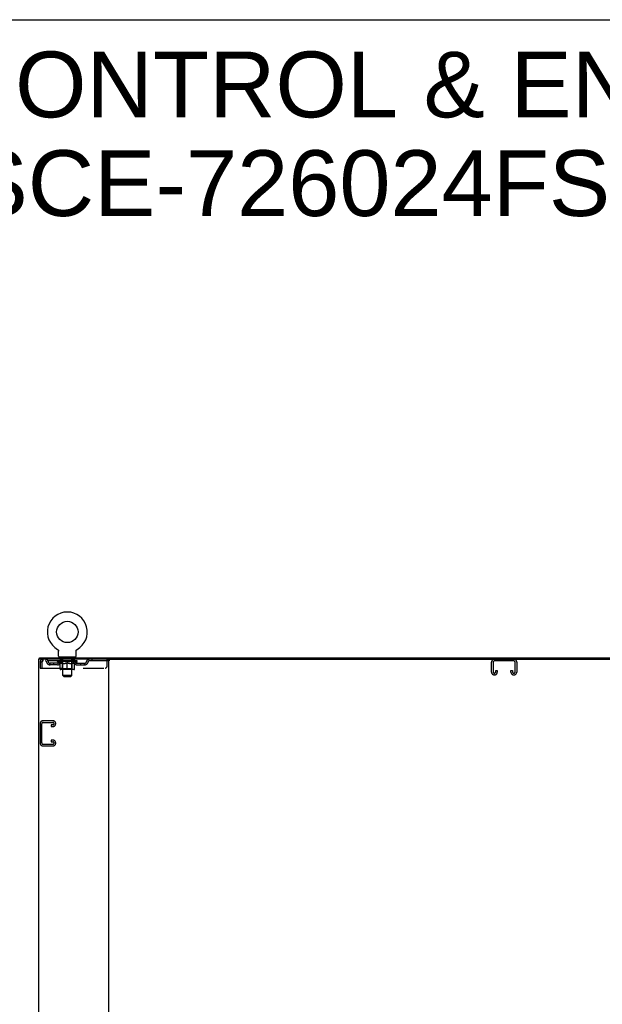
# Model space of a CAD drawing. Header units: inches. Extents: x 0 to 240, y 0 to 155.
# Tile 18 of 19: x 165 to 203, y 92 to 155. Entities that reach past the tile are written whole.
import ezdxf

# ---------------------------------------------------------------- set-up
doc = ezdxf.new("R2010")
doc.units = ezdxf.units.IN
doc.header["$LTSCALE"] = 13.214133
doc.header["$MEASUREMENT"] = 0
doc.linetypes.add('HIDDEN', pattern=[0.2, 0.1, -0.1])
doc.layers.get('0').update_dxf_attribs({"linetype": 'CONTINUOUS'})
doc.layers.add('DEFAULT_2', color=8, linetype='HIDDEN')
doc.layers.add('DIMENSIONS', color=7, linetype='CONTINUOUS')
doc.styles.get("Standard").update_dxf_attribs({"font": 'arial.ttf'})

msp = doc.modelspace()

# ---------------------------------------------------------------- linework, layer by layer
at = {"color": 7, "linetype": 'Continuous'}
for p, q in [((0, 155.46), (240.257, 155.46)), ((166.439, 114.23), (166.439, 114.334)), ((167.606, 114.872), (167.606, 114.872)), ((167.606, 114.872), (167.61, 114.869)), ((167.609, 114.87), (167.607, 114.871)), ((167.61, 114.869), (167.615, 114.867)), ((167.615, 114.867), (167.619, 114.864)), ((167.619, 114.864), (167.623, 114.861)), ((167.623, 114.861), (167.627, 114.858)), ((167.627, 114.858), (167.631, 114.854)), ((167.63, 114.854), (167.634, 114.851)), ((167.634, 114.851), (167.638, 114.847)), ((167.638, 114.847), (167.641, 114.843)), ((167.641, 114.844), (167.645, 114.84)), ((167.645, 114.84), (167.648, 114.836)), ((167.648, 114.836), (167.651, 114.832)), ((167.651, 114.832), (167.654, 114.828)), ((167.654, 114.828), (167.657, 114.823)), ((167.657, 114.823), (167.659, 114.819)), ((167.659, 114.819), (167.662, 114.815)), ((167.662, 114.815), (167.664, 114.81)), ((167.664, 114.81), (167.666, 114.805)), ((167.666, 114.805), (167.668, 114.801)), ((167.668, 114.801), (167.67, 114.796)), ((167.67, 114.796), (167.672, 114.791)), ((167.672, 114.791), (167.673, 114.786)), ((167.673, 114.786), (167.675, 114.781)), ((167.674, 114.781), (167.676, 114.776)), ((167.676, 114.777), (167.677, 114.771)), ((167.677, 114.772), (167.677, 114.766)), ((167.677, 114.767), (167.678, 114.761)), ((167.679, 114.751), (167.679, 114.747)), ((167.679, 114.433), (167.679, 114.747)), ((167.741, 114.364), (167.741, 114.334)), ((168.741, 114.364), (167.741, 114.364)), ((168.741, 114.364), (168.741, 114.334)), ((168.804, 114.761), (168.805, 114.767)), ((168.804, 114.756), (168.804, 114.761)), ((168.804, 114.433), (168.804, 114.747)), ((168.805, 114.766), (168.806, 114.772)), ((168.806, 114.771), (168.807, 114.777)), ((168.807, 114.776), (168.808, 114.781)), ((168.808, 114.781), (168.809, 114.786)), ((168.809, 114.786), (168.811, 114.791)), ((168.811, 114.791), (168.812, 114.796)), ((168.812, 114.796), (168.814, 114.801)), ((168.814, 114.801), (168.816, 114.805)), ((168.816, 114.805), (168.818, 114.81)), ((168.818, 114.81), (168.821, 114.815)), ((168.821, 114.815), (168.823, 114.819)), ((168.823, 114.819), (168.826, 114.823)), ((168.826, 114.823), (168.829, 114.828)), ((168.828, 114.828), (168.831, 114.832)), ((168.831, 114.832), (168.835, 114.836)), ((168.834, 114.836), (168.838, 114.84)), ((168.838, 114.84), (168.841, 114.844)), ((168.841, 114.843), (168.845, 114.847)), ((168.844, 114.847), (168.848, 114.851)), ((168.848, 114.851), (168.852, 114.854)), ((168.852, 114.854), (168.856, 114.858)), ((168.856, 114.858), (168.86, 114.861)), ((168.86, 114.861), (168.864, 114.864)), ((168.864, 114.864), (168.868, 114.867)), ((168.868, 114.867), (168.872, 114.869)), ((168.868, 114.867), (168.869, 114.867)), ((168.872, 114.869), (168.876, 114.872)), ((168.875, 114.871), (168.874, 114.87)), ((170.828, 114.23), (221.946, 114.23))]:
    msp.add_line(p, q, dxfattribs=at)
at = {"color": 3, "linetype": 'Continuous'}
for p, q in [((166.439, 114.334), (226.335, 114.334)), ((166.387, 114.23), (166.387, 42.438)), ((170.828, 114.23), (166.387, 114.23)), ((170.887, 114.23), (170.887, 42.438))]:
    msp.add_line(p, q, dxfattribs=at)
at = {"color": 7, "linetype": 'Continuous'}
for points in [[(167.678, 114.761), (167.678, 114.756), (167.679, 114.751)], [(168.804, 114.747), (168.804, 114.751), (168.804, 114.756)], [(168.804, 114.747), (168.804, 114.751), (168.804, 114.756)]]:
    msp.add_lwpolyline(points, dxfattribs=at)
msp.add_circle((168.241, 115.992), 0.688, dxfattribs=at)
for centre, radius, start, end in [((168.241, 115.992), 1.288, 299.50527, 240.49473), ((167.748, 114.433), 0.069, 180, 265), ((168.735, 114.433), 0.069, 275, 360)]:
    msp.add_arc(centre, radius, start, end, dxfattribs=at)
at = {"layer": 'DEFAULT_2', "color": 8, "linetype": 'HIDDEN'}
for p, q in [((167.606, 114.872), (167.606, 114.872)), ((167.613, 114.867), (167.615, 114.867)), ((167.838, 114.364), (167.838, 114.334)), ((167.876, 114.274), (167.876, 114.354)), ((167.946, 114.264), (167.886, 114.264)), ((167.941, 113.183), (167.941, 114.254)), ((168.596, 114.264), (168.536, 114.264)), ((168.541, 113.183), (168.541, 114.254)), ((168.606, 114.274), (168.606, 114.354)), ((168.644, 114.364), (168.644, 114.334)), ((168.877, 114.872), (168.876, 114.872)), ((166.491, 114.063), (166.491, 113.667)), ((166.491, 114.063), (166.595, 114.063)), ((166.491, 113.667), (166.595, 113.667)), ((166.595, 114.063), (166.595, 113.667)), ((166.625, 113.667), (166.625, 114.063)), ((166.625, 113.667), (170.679, 113.667)), ((166.658, 114.23), (166.658, 114.126)), ((170.929, 114.126), (166.658, 114.126)), ((167.127, 113.875), (167.127, 113.979)), ((167.61, 113.979), (167.127, 113.979)), ((167.61, 113.875), (167.127, 113.875)), ((167.377, 113.875), (167.377, 113.979)), ((167.608, 114.079), (167.608, 114.126)), ((167.767, 113.967), (167.608, 114.079)), ((168.874, 114.079), (167.608, 114.079)), ((167.618, 114.119), (167.618, 114.126)), ((167.626, 114.116), (167.626, 114.119)), ((167.626, 114.116), (168.856, 114.116)), ((167.635, 114.116), (167.635, 114.119)), ((167.636, 114.116), (167.636, 114.119)), ((167.646, 114.119), (167.646, 114.126)), ((167.662, 114.116), (167.662, 114.119)), ((167.664, 114.116), (167.664, 114.119)), ((167.693, 114.119), (167.693, 114.126)), ((167.707, 114.116), (167.707, 114.119)), ((167.71, 114.116), (167.71, 114.119)), ((167.914, 114.119), (167.713, 114.119)), ((167.756, 114.119), (167.756, 114.126)), ((167.757, 114.116), (167.757, 114.119)), ((167.758, 114.116), (167.758, 114.119)), ((167.761, 114.116), (167.761, 114.119)), ((167.767, 113.967), (167.778, 113.967)), ((167.768, 114.116), (167.768, 114.119)), ((167.768, 114.116), (167.768, 114.119)), ((167.772, 114.116), (167.772, 114.119)), ((167.775, 114.116), (167.775, 114.12)), ((167.778, 113.605), (167.778, 114.011)), ((167.78, 114.116), (167.78, 114.119)), ((167.794, 114.116), (167.794, 114.119)), ((167.804, 114.126), (167.804, 114.23)), ((167.812, 114.116), (167.812, 114.122)), ((167.812, 114.116), (167.812, 114.119)), ((167.833, 114.116), (167.833, 114.119)), ((167.833, 114.116), (167.833, 114.119)), ((167.834, 114.119), (167.834, 114.126)), ((167.844, 114.116), (167.844, 114.119)), ((167.848, 114.116), (167.848, 114.119)), ((167.857, 114.116), (167.857, 114.119)), ((167.869, 114.116), (167.869, 114.123)), ((167.884, 114.116), (167.884, 114.119)), ((167.887, 114.116), (167.887, 114.119)), ((167.914, 114.116), (167.914, 114.119)), ((167.981, 114.119), (167.919, 114.119)), ((167.92, 113.967), (168.1, 113.967)), ((167.925, 114.119), (167.925, 114.126)), ((167.928, 113.607), (167.928, 114.076)), ((167.931, 114.116), (167.931, 114.119)), ((167.936, 114.116), (167.936, 114.119)), ((167.942, 114.116), (167.942, 114.124)), ((167.946, 114.116), (167.946, 114.119)), ((167.957, 114.116), (167.957, 114.119)), ((167.981, 114.116), (167.981, 114.119)), ((168.056, 114.119), (167.997, 114.119)), ((168.017, 114.116), (168.017, 114.119)), ((168.025, 114.119), (168.025, 114.126)), ((168.028, 114.116), (168.028, 114.119)), ((168.031, 114.116), (168.031, 114.125)), ((168.033, 114.116), (168.033, 114.119)), ((168.041, 114.116), (168.041, 114.119)), ((168.056, 114.116), (168.056, 114.119)), ((168.137, 114.119), (168.082, 114.119)), ((168.095, 114.116), (168.095, 114.119)), ((168.127, 114.119), (168.204, 114.124)), ((168.131, 114.119), (168.131, 114.126)), ((168.132, 114.126), (168.131, 114.126)), ((168.132, 114.119), (168.132, 114.126)), ((168.132, 114.116), (168.132, 114.119)), ((168.136, 114.116), (168.136, 114.119)), ((168.137, 114.116), (168.137, 114.119)), ((168.137, 114.116), (168.137, 114.119)), ((168.172, 114.119), (168.237, 114.119)), ((168.178, 114.116), (168.178, 114.119)), ((168.183, 114.119), (168.183, 114.122)), ((168.204, 114.119), (168.204, 114.124)), ((168.22, 114.116), (168.22, 114.119)), ((168.239, 114.119), (168.239, 114.119)), ((168.239, 114.116), (168.239, 114.119)), ((168.239, 114.116), (168.239, 114.119)), ((168.241, 114.119), (168.241, 114.126)), ((168.241, 114.126), (168.356, 114.119)), ((168.241, 113.567), (168.241, 114.011)), ((168.244, 114.116), (168.244, 114.119)), ((168.244, 114.116), (168.244, 114.119)), ((168.244, 114.119), (168.244, 114.119)), ((168.262, 114.116), (168.262, 114.119)), ((168.262, 114.119), (168.31, 114.119)), ((168.305, 114.116), (168.305, 114.119)), ((168.345, 114.116), (168.345, 114.119)), ((168.346, 114.116), (168.346, 114.119)), ((168.346, 114.119), (168.4, 114.119)), ((168.347, 114.116), (168.347, 114.119)), ((168.351, 114.119), (168.351, 114.126)), ((168.351, 114.119), (168.351, 114.126)), ((168.351, 114.126), (168.351, 114.126)), ((168.351, 114.116), (168.351, 114.119)), ((168.382, 113.967), (168.562, 113.967)), ((168.387, 114.116), (168.387, 114.119)), ((168.426, 114.116), (168.426, 114.119)), ((168.426, 114.119), (168.485, 114.119)), ((168.442, 114.116), (168.442, 114.119)), ((168.449, 114.116), (168.449, 114.119)), ((168.452, 114.116), (168.452, 114.125)), ((168.454, 114.116), (168.454, 114.119)), ((168.458, 114.119), (168.458, 114.126)), ((168.465, 114.116), (168.465, 114.119)), ((168.501, 114.116), (168.501, 114.119)), ((168.501, 114.119), (168.563, 114.119)), ((168.525, 114.116), (168.525, 114.119)), ((168.536, 114.116), (168.536, 114.119)), ((168.54, 114.116), (168.54, 114.124)), ((168.546, 114.116), (168.546, 114.119)), ((168.551, 114.116), (168.551, 114.119)), ((168.554, 113.607), (168.554, 114.076)), ((168.558, 114.119), (168.558, 114.126)), ((168.568, 114.116), (168.568, 114.119)), ((168.568, 114.119), (168.769, 114.119)), ((168.595, 114.116), (168.595, 114.119)), ((168.598, 114.116), (168.598, 114.119)), ((168.614, 114.116), (168.614, 114.123)), ((168.625, 114.116), (168.625, 114.119)), ((168.634, 114.116), (168.634, 114.119)), ((168.639, 114.116), (168.639, 114.119)), ((168.648, 114.119), (168.648, 114.126)), ((168.65, 114.116), (168.65, 114.119)), ((168.65, 114.116), (168.65, 114.119)), ((168.67, 114.116), (168.67, 114.122)), ((168.671, 114.116), (168.671, 114.119)), ((168.679, 114.126), (168.679, 114.23)), ((168.689, 114.116), (168.689, 114.119)), ((168.703, 114.116), (168.703, 114.119)), ((168.705, 113.605), (168.705, 114.011)), ((168.705, 113.967), (168.715, 113.967)), ((168.707, 114.116), (168.707, 114.12)), ((168.711, 114.116), (168.711, 114.119)), ((168.714, 114.116), (168.714, 114.119)), ((168.714, 114.116), (168.714, 114.119)), ((168.715, 113.967), (168.874, 114.079)), ((168.721, 114.116), (168.721, 114.119)), ((168.724, 114.116), (168.724, 114.119)), ((168.725, 114.116), (168.725, 114.119)), ((168.726, 114.119), (168.726, 114.126)), ((168.772, 114.116), (168.772, 114.119)), ((168.775, 114.116), (168.775, 114.119)), ((168.79, 114.119), (168.79, 114.126)), ((168.818, 114.116), (168.818, 114.119)), ((168.82, 114.116), (168.82, 114.119)), ((168.836, 114.119), (168.836, 114.126)), ((168.846, 114.116), (168.846, 114.119)), ((168.847, 114.116), (168.847, 114.119)), ((168.856, 114.116), (168.856, 114.119)), ((168.865, 114.119), (168.865, 114.126)), ((168.873, 113.979), (169.356, 113.979)), ((168.873, 113.875), (169.356, 113.875)), ((168.874, 114.079), (168.874, 114.126)), ((169.106, 113.875), (169.106, 113.979)), ((169.356, 113.875), (169.356, 113.979)), ((169.829, 114.23), (169.829, 114.126)), ((170.804, 113.792), (170.804, 114.23)), ((170.929, 114.23), (170.929, 114.126)), ((195.575, 113.41), (195.575, 114.05)), ((195.679, 114.036), (195.679, 113.424)), ((197.006, 114.126), (195.769, 114.126)), ((197.096, 113.424), (197.096, 114.036)), ((197.2, 114.05), (197.2, 113.41)), ((168.668, 113.567), (167.815, 113.567)), ((167.928, 113.607), (167.889, 113.567)), ((168.554, 113.607), (167.928, 113.607)), ((168.01, 113.114), (167.941, 113.183)), ((168.541, 113.183), (167.941, 113.183)), ((168.01, 113.114), (168.472, 113.114)), ((168.472, 113.114), (168.541, 113.183)), ((168.554, 113.607), (168.594, 113.567)), ((195.77, 113.23), (195.755, 113.23)), ((195.846, 113.424), (195.846, 113.511)), ((195.846, 113.511), (195.95, 113.511)), ((195.95, 113.511), (195.95, 113.41)), ((196.825, 113.41), (196.825, 113.511)), ((196.825, 113.511), (196.929, 113.511)), ((196.929, 113.511), (196.929, 113.424)), ((197.02, 113.23), (197.005, 113.23)), ((166.491, 110.091), (166.491, 108.826)), ((166.595, 108.84), (166.595, 110.077)), ((167.311, 110.271), (166.671, 110.271)), ((166.685, 110.167), (167.297, 110.167)), ((167.21, 110), (167.21, 109.896)), ((167.297, 110), (167.21, 110)), ((167.21, 109.896), (167.311, 109.896)), ((167.491, 110.076), (167.491, 110.091)), ((166.671, 108.646), (167.311, 108.646)), ((167.297, 108.75), (166.685, 108.75)), ((167.21, 109.021), (167.21, 108.917)), ((167.311, 109.021), (167.21, 109.021)), ((167.21, 108.917), (167.297, 108.917)), ((167.491, 108.826), (167.491, 108.841))]:
    msp.add_line(p, q, dxfattribs=at)
for points in [[(166.658, 114.23), (166.656, 114.229), (166.653, 114.226), (166.651, 114.22), (166.649, 114.213), (166.646, 114.204), (166.644, 114.193), (166.642, 114.181), (166.639, 114.167), (166.637, 114.152), (166.635, 114.135), (166.632, 114.118), (166.63, 114.1), (166.628, 114.081), (166.625, 114.063)], [(166.658, 114.126), (166.656, 114.125), (166.653, 114.124), (166.651, 114.122), (166.649, 114.12), (166.646, 114.116), (166.644, 114.112), (166.642, 114.107), (166.639, 114.102), (166.637, 114.096), (166.635, 114.09), (166.632, 114.084), (166.63, 114.077), (166.628, 114.07), (166.625, 114.063)], [(167.928, 113.967), (167.903, 113.972), (167.878, 113.978), (167.853, 113.984), (167.829, 113.992), (167.803, 114.001), (167.778, 114.011)], [(167.778, 114.01), (167.802, 114), (167.826, 113.992), (167.85, 113.984), (167.873, 113.978), (167.897, 113.972), (167.92, 113.967)], [(168.241, 114.011), (168.215, 114.001), (168.19, 113.992), (168.164, 113.984), (168.14, 113.978), (168.115, 113.972), (168.09, 113.967)], [(168.1, 113.967), (168.123, 113.972), (168.146, 113.978), (168.17, 113.984), (168.193, 113.992), (168.217, 114), (168.241, 114.01)], [(168.392, 113.967), (168.367, 113.972), (168.342, 113.978), (168.317, 113.985), (168.292, 113.992), (168.267, 114.001), (168.241, 114.011)], [(168.241, 114.01), (168.266, 114), (168.289, 113.992), (168.313, 113.984), (168.336, 113.978), (168.359, 113.972), (168.382, 113.967)], [(168.705, 114.011), (168.679, 114.001), (168.653, 113.992), (168.629, 113.984), (168.604, 113.978), (168.579, 113.972), (168.555, 113.967)], [(168.562, 113.967), (168.586, 113.972), (168.609, 113.978), (168.633, 113.984), (168.656, 113.992), (168.68, 114), (168.705, 114.01)]]:
    msp.add_lwpolyline(points, dxfattribs=at)
for centre, radius, start, end in [((167.748, 114.433), 0.069, 265, 270), ((167.866, 114.354), 0.01, 0, 90), ((167.886, 114.274), 0.01, 180, 270), ((167.931, 114.254), 0.01, 0, 90), ((168.551, 114.254), 0.01, 90, 180), ((168.596, 114.274), 0.01, 270, 360), ((168.616, 114.354), 0.01, 90, 180), ((168.735, 114.433), 0.069, 270, 275), ((166.658, 114.063), 0.167, 90, 180), ((166.658, 114.063), 0.063, 90, 180), ((166.838, 114.063), 0.167, 8.07163, 90), ((166.838, 114.063), 0.0625, 7.98631, 90), ((167.127, 114.104), 0.229, 187.98631, 270), ((167.127, 114.104), 0.125, 188.07163, 270), ((167.61, 114.104), 0.125, 270, 351.92837), ((167.61, 114.104), 0.229, 270, 352.01369), ((167.899, 114.063), 0.167, 90, 171.92837), ((167.898, 114.063), 0.0625, 90, 172.01369), ((167.889, 114.076), 0.0398, 0, 90), ((168.594, 114.076), 0.0398, 90, 180), ((168.584, 114.063), 0.167, 8.07163, 90), ((168.584, 114.063), 0.0625, 7.98631, 90), ((168.873, 114.104), 0.229, 187.98631, 270), ((168.873, 114.104), 0.125, 188.07163, 270), ((169.356, 114.104), 0.125, 270, 351.92837), ((169.356, 114.104), 0.229, 270, 352.01369), ((169.645, 114.063), 0.167, 90, 171.92837), ((169.644, 114.063), 0.0625, 90, 172.01369), ((170.679, 113.792), 0.125, 270, 360), ((195.755, 114.05), 0.18, 90, 180), ((195.769, 114.036), 0.09, 90, 180), ((197.006, 114.036), 0.09, 0, 90), ((197.02, 114.05), 0.18, 0, 90), ((167.815, 113.605), 0.0371, 180, 270), ((168.668, 113.605), 0.0371, 270, 360), ((195.755, 113.41), 0.18, 180, 270), ((195.769, 113.424), 0.09, 180, 270), ((195.756, 113.424), 0.09, 278.21921, 360), ((195.77, 113.41), 0.18, 270, 360), ((197.005, 113.41), 0.18, 180, 270), ((197.019, 113.424), 0.09, 180, 270), ((197.006, 113.424), 0.09, 278.21921, 360), ((197.02, 113.41), 0.18, 270, 360), ((166.671, 110.091), 0.18, 90, 180), ((166.685, 110.077), 0.09, 90, 180), ((167.297, 110.077), 0.09, 0, 90), ((167.297, 110.09), 0.09, 270, 351.78079), ((167.311, 110.091), 0.18, 0, 90), ((167.311, 110.076), 0.18, 270, 360), ((166.671, 108.826), 0.18, 180, 270), ((166.685, 108.84), 0.09, 180, 270), ((167.297, 108.827), 0.09, 0, 90), ((167.297, 108.84), 0.09, 270, 351.78079), ((167.311, 108.841), 0.18, 0, 90), ((167.311, 108.826), 0.18, 270, 360)]:
    msp.add_arc(centre, radius, start, end, dxfattribs=at)
for centre, major_axis, ratio, start_param, end_param in [((168.241, 114.126), (0.633, 0.007), 0.05963, 2.96643, 3.140963), ((167.588, 114.114), (0.198, 0), 0.060556, 0.430652, 1.470503), ((168.241, 114.126), (0.633, 0), 0.060556, -3.141593, -2.96706), ((167.588, 114.107), (0.198, 0.002), 0.05963, 1.376596, 1.469874), ((168.241, 114.126), (0.633, 0.013), 0.05688, 2.791345, 2.965878), ((167.564, 114.114), (0.198, 0.002), 0.05963, 0.25549, 1.295341), ((167.632, 114.114), (0.198, -0.002), 0.05963, 0.605815, 1.645666), ((168.241, 114.126), (0.633, -0.007), 0.05963, -2.96643, -2.791898), ((167.632, 114.107), (0.198, 0), 0.060556, 1.551758, 1.645036), ((167.564, 114.107), (0.198, 0.004), 0.05688, 1.20151, 1.294789), ((167.633, 114.109), (0.164, 0.002), 0.05963, 1.065228, 1.614276), ((167.614, 114.109), (0.164, 0.003), 0.05688, 0.890143, 1.43919), ((167.672, 114.109), (0.164, 0), 0.060556, 1.240391, 1.789438), ((168.241, 114.126), (0.633, 0.019), 0.052395, 2.616403, 2.790936), ((167.56, 114.114), (0.198, 0.004), 0.05688, 0.080405, 1.120256), ((167.695, 114.114), (0.198, -0.004), 0.05688, 0.7809, 1.820751), ((168.241, 114.126), (0.633, -0.013), 0.05688, -2.791345, -2.616812), ((167.695, 114.107), (0.198, -0.002), 0.05963, 1.72692, 1.820198), ((167.56, 114.107), (0.198, 0.006), 0.052395, 1.026568, 1.119847), ((167.613, 114.109), (0.164, 0.005), 0.052395, 0.715201, 1.264248), ((167.727, 114.109), (0.164, -0.002), 0.05963, 1.415553, 1.9646), ((168.241, 114.126), (0.633, 0.025), 0.046319, 2.441654, 2.616187), ((167.774, 114.114), (0.198, -0.006), 0.052395, 0.955842, 1.995693), ((168.241, 114.126), (0.633, -0.019), 0.052395, -2.616403, -2.44187), ((167.577, 114.114), (0.198, 0.006), 0.052395, -0.094537, 0.945314), ((167.774, 114.107), (0.198, -0.004), 0.05688, 1.902006, 1.995284), ((167.577, 114.107), (0.198, 0.008), 0.046319, 0.851819, 0.945098), ((167.631, 114.109), (0.164, 0.006), 0.046319, 0.540452, 1.089499), ((167.798, 114.109), (0.164, -0.003), 0.05688, 1.590638, 2.139686), ((168.241, 114.126), (0.633, 0.029), 0.038841, 2.267123, 2.441656), ((167.868, 114.114), (0.198, -0.008), 0.046319, 1.130591, 2.170442), ((167.614, 114.114), (0.198, 0.008), 0.046319, -0.269286, 0.770565), ((168.241, 114.126), (0.633, -0.025), 0.046319, -2.441654, -2.267121), ((167.868, 114.107), (0.198, -0.006), 0.052395, 2.076947, 2.170226), ((167.614, 114.107), (0.198, 0.009), 0.038841, 0.677289, 0.770567), ((167.668, 114.109), (0.164, 0.008), 0.038841, 0.365921, 0.914969), ((167.883, 114.109), (0.164, -0.005), 0.052395, 1.76558, 2.314627), ((168.241, 114.126), (0.633, 0.033), 0.030195, 2.09281, 2.267343), ((167.972, 114.114), (0.198, -0.009), 0.038841, 1.305122, 2.344973), ((167.67, 114.114), (0.198, 0.009), 0.038841, -0.443817, 0.596034), ((168.241, 114.126), (0.633, -0.029), 0.038841, -2.267123, -2.092591), ((167.972, 114.107), (0.198, -0.008), 0.046319, 2.251696, 2.344975), ((167.67, 114.107), (0.198, 0.01), 0.030195, 0.502975, 0.596254), ((167.723, 114.109), (0.164, 0.009), 0.030195, 0.191608, 0.740655), ((167.978, 114.109), (0.164, -0.006), 0.046319, 1.940329, 2.489376), ((167.744, 114.114), (0.198, 0.01), 0.030195, -0.61813, 0.421721), ((168.241, 114.126), (0.633, 0.036), 0.020645, 1.918687, 2.09322), ((168.085, 114.114), (0.198, -0.01), 0.030195, 1.479435, 2.519286), ((168.241, 114.126), (0.633, -0.033), 0.030195, -2.09281, -1.918277), ((168.085, 114.107), (0.198, -0.009), 0.038841, 2.426227, 2.519505), ((167.744, 114.107), (0.198, 0.011), 0.020645, 0.328852, 0.422131), ((167.793, 114.109), (0.164, 0.009), 0.020645, 0.017485, 0.566532), ((168.082, 114.109), (0.164, -0.008), 0.038841, 2.11486, 2.663907), ((167.833, 114.114), (0.198, 0.011), 0.020645, -0.792253, 0.247598), ((168.241, 114.126), (0.633, 0.038), 0.010478, 1.744704, 1.919237), ((168.203, 114.114), (0.198, -0.011), 0.020645, 1.653558, 2.693409), ((168.241, 114.126), (0.633, -0.036), 0.020645, -1.918687, -1.744154), ((168.203, 114.107), (0.198, -0.01), 0.030195, 2.60054, 2.693819), ((167.833, 114.107), (0.198, 0.012), 0.010478, 0.154869, 0.248148), ((167.877, 114.109), (0.164, 0.01), 0.010478, 6.126688, 6.675735), ((168.19, 114.109), (0.164, -0.009), 0.030195, 2.289173, 2.83822), ((167.934, 114.114), (0.198, 0.012), 0.010478, -0.966236, -0.000846), ((168.322, 114.114), (0.198, -0.012), 0.010478, 1.827541, 2.867392), ((168.241, 114.126), (0.633, -0.038), 0.010478, -1.744704, -1.570171), ((168.322, 114.107), (0.198, -0.011), 0.020645, 2.774664, 2.867942), ((168.3, 114.109), (0.164, -0.009), 0.020645, 2.463296, 3.012344), ((168.16, 114.114), (0.198, 0.012), 0.010478, 0.274201, 1.314052), ((168.074, 114.109), (0.164, 0.01), 0.010478, -0.000298, 0.504314), ((168.044, 114.107), (0.198, 0.012), 0.010478, 0.192946, 0.399283), ((168.241, 114.126), (0.633, 0.038), 0.010478, -1.578586, -1.396888), ((168.438, 114.107), (0.198, -0.012), 0.010478, 2.948646, 3.041925), ((168.408, 114.109), (0.164, -0.01), 0.010478, 2.637279, 3.142076), ((168.279, 114.114), (0.198, 0.011), 0.020645, 0.448184, 1.488034), ((168.182, 114.109), (0.164, 0.009), 0.020645, 0.129249, 0.678296), ((168.16, 114.107), (0.198, 0.011), 0.020645, 0.273651, 0.366929), ((168.241, 114.126), (0.633, 0.036), 0.020645, -1.397439, -1.222906), ((168.549, 114.114), (0.198, -0.012), 0.010478, -3.140747, -2.175357), ((168.241, 114.126), (0.633, -0.038), 0.010478, 1.222355, 1.396888), ((168.397, 114.114), (0.198, 0.01), 0.030195, 0.622307, 1.662158), ((168.292, 114.109), (0.164, 0.009), 0.030195, 0.303372, 0.852419), ((168.606, 114.109), (0.164, -0.01), 0.010478, 2.749043, 3.29809), ((168.65, 114.114), (0.198, -0.011), 0.020645, 2.893995, 3.933846), ((168.279, 114.107), (0.198, 0.01), 0.030195, 0.447774, 0.541052), ((168.65, 114.107), (0.198, -0.012), 0.010478, 2.893445, 2.986723), ((168.241, 114.126), (0.633, 0.033), 0.030195, -1.223315, -1.048783), ((168.241, 114.126), (0.633, -0.036), 0.020645, 1.048373, 1.222906), ((168.51, 114.114), (0.198, 0.009), 0.038841, 0.79662, 1.836471), ((168.401, 114.109), (0.164, 0.008), 0.038841, 0.477686, 1.026733), ((168.69, 114.109), (0.164, -0.009), 0.020645, 2.57506, 3.124108), ((168.738, 114.114), (0.198, -0.01), 0.030195, 2.719872, 3.759723), ((168.615, 114.114), (0.198, 0.008), 0.046319, 0.971151, 2.011002), ((168.397, 114.107), (0.198, 0.009), 0.038841, 0.622087, 0.715366), ((168.738, 114.107), (0.198, -0.011), 0.020645, 2.719462, 2.812741), ((168.241, 114.126), (0.633, 0.029), 0.038841, -1.049002, -0.874469), ((168.241, 114.126), (0.633, -0.033), 0.030195, 0.87425, 1.048783), ((168.504, 114.109), (0.164, 0.006), 0.046319, 0.652216, 1.201263), ((168.708, 114.114), (0.198, 0.006), 0.052395, 1.1459, 2.185751), ((168.76, 114.109), (0.164, -0.009), 0.030195, 2.400937, 2.949985), ((168.812, 114.114), (0.198, -0.009), 0.038841, 2.545558, 3.585409), ((168.6, 114.109), (0.164, 0.005), 0.052395, 0.826965, 1.376012), ((168.51, 114.107), (0.198, 0.008), 0.046319, 0.796618, 0.889896), ((168.812, 114.107), (0.198, -0.01), 0.030195, 2.545339, 2.638617), ((168.787, 114.114), (0.198, 0.004), 0.05688, 1.320842, 2.360692), ((168.241, 114.126), (0.633, 0.025), 0.046319, -0.874471, -0.699939), ((168.241, 114.126), (0.633, -0.029), 0.038841, 0.699936, 0.874469), ((168.868, 114.114), (0.198, -0.008), 0.046319, 2.371028, 3.410879), ((168.814, 114.109), (0.164, -0.008), 0.038841, 2.226624, 2.775671), ((168.85, 114.114), (0.198, 0.002), 0.05963, 1.495927, 2.535778), ((168.684, 114.109), (0.164, 0.003), 0.05688, 1.001907, 1.550954), ((168.905, 114.114), (0.198, -0.006), 0.052395, 2.196279, 3.23613), ((168.851, 114.109), (0.164, -0.006), 0.046319, 2.052093, 2.601141), ((168.615, 114.107), (0.198, 0.006), 0.052395, 0.971367, 1.064645), ((168.894, 114.114), (0.198, 0), 0.060556, 1.671089, 2.71094), ((168.868, 114.107), (0.198, -0.009), 0.038841, 2.371026, 2.464304), ((168.922, 114.114), (0.198, -0.004), 0.05688, 2.021337, 3.061188), ((168.241, 114.126), (0.633, 0.019), 0.052395, -0.699723, -0.52519), ((168.241, 114.126), (0.633, -0.025), 0.046319, 0.525406, 0.699939), ((168.919, 114.114), (0.198, -0.002), 0.05963, 1.846251, 2.886102), ((168.755, 114.109), (0.164, 0.002), 0.05963, 1.176993, 1.72604), ((168.869, 114.109), (0.164, -0.005), 0.052395, 1.877344, 2.426392), ((168.811, 114.109), (0.164, 0), 0.060556, 1.352155, 1.901202), ((168.869, 114.109), (0.164, -0.003), 0.05688, 1.702402, 2.25145), ((168.849, 114.109), (0.164, -0.002), 0.05963, 1.527317, 2.076364), ((168.708, 114.107), (0.198, 0.004), 0.05688, 1.146309, 1.239587), ((168.905, 114.107), (0.198, -0.008), 0.046319, 2.196495, 2.289773), ((168.241, 114.126), (0.633, 0.013), 0.05688, -0.524781, -0.350248), ((168.241, 114.126), (0.633, -0.019), 0.052395, 0.350657, 0.52519), ((168.787, 114.107), (0.198, 0.002), 0.05963, 1.321394, 1.414673), ((168.922, 114.107), (0.198, -0.006), 0.052395, 2.021746, 2.115024), ((168.241, 114.126), (0.633, 0.007), 0.05963, -0.349695, -0.175162), ((168.241, 114.126), (0.633, -0.013), 0.05688, 0.175715, 0.350248), ((168.85, 114.107), (0.198, 0), 0.060556, 1.496556, 1.589835), ((168.919, 114.107), (0.198, -0.004), 0.05688, 1.846804, 1.940083), ((168.894, 114.107), (0.198, -0.002), 0.05963, 1.671719, 1.764997), ((168.241, 114.126), (0.633, 0), 0.060556, -0.174533, 0), ((168.241, 114.126), (0.633, -0.007), 0.05963, 0.000629, 0.175162)]:
    msp.add_ellipse(centre, major_axis=major_axis, ratio=ratio, start_param=start_param, end_param=end_param, dxfattribs=at)

# ---------------------------------------------------------------- texts
at = {"layer": 'DIMENSIONS', "color": 2, "linetype": 'Continuous', "insert": (184.619, 153.406), "char_height": 4.23983, "width": 107.08326, "attachment_point": 2, "line_spacing_factor": 0.9}
msp.add_mtext('SAGINAW CONTROL & ENGINEERING\\PSCE-726024FSD', dxfattribs=at)

doc.saveas('drawing.dxf')
